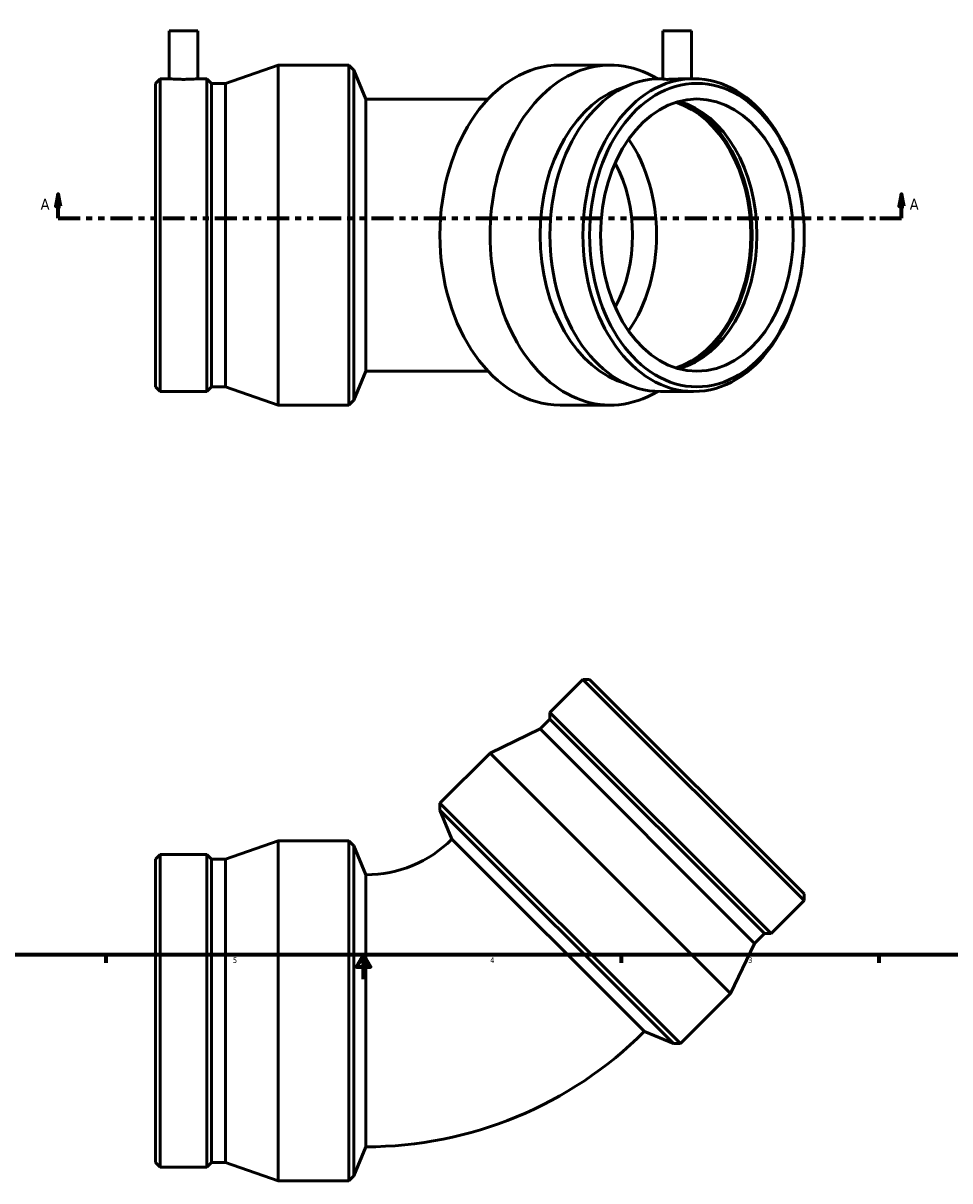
# Model space of a CAD drawing. Header units: inches. Extents: x -5.3 to 45.9, y -2.7 to 35.
# Tile 2 of 5: x 11.4 to 26.7, y -2.7 to 16.4. Entities that reach past the tile are written whole.
import ezdxf

# ---------------------------------------------------------------- set-up
doc = ezdxf.new("R2010")
doc.units = ezdxf.units.IN
doc.header["$MEASUREMENT"] = 0
doc.linetypes.add('DOUBLE_DASH_CHAIN', pattern=[1.2403, 0.6614, -0.0827, 0.1654, -0.0827, 0.1654, -0.0827])
for name, color, linetype, lineweight in [('Border (ANSI)', 7, 'Continuous', 70), ('Section Line (ANSI)', 7, 'DOUBLE_DASH_CHAIN', 70), ('Visible (ANSI)', 7, 'Continuous', 50)]:
    doc.layers.add(name, color=color, linetype=linetype, lineweight=lineweight)
doc.styles.add('Label Text (ANSI)', font='tahoma.ttf')
doc.styles.add('Note Text (ANSI)', font='tahoma.ttf')

# ---------------------------------------------------------------- blocks, each defined once
blk = doc.blocks.new('Borders Default Border')
at = {"layer": 'Border (ANSI)'}
for p, q in [((12.75, 1), (12.75, 0.866)), ((21.25, 1), (21.25, 0.866)), ((25.5, 1), (25.5, 0.866))]:
    blk.add_line(p, q, dxfattribs=at)
at = {"layer": 'Border (ANSI)', "flags": 128}
for points in [[(0.5, 1), (0.5, 21), (33.5, 21), (33.5, 1), (0.5, 1)], [(17, 0.6), (17, 1), (16.885, 0.8), (17.115, 0.8), (17, 1)]]:
    blk.add_lwpolyline(points, dxfattribs=at)
at = {"layer": 'Border (ANSI)', "color": 5, "true_color": 0x0000ff, "char_height": 0.0945, "attachment_point": 7, "style": 'Note Text (ANSI)'}
for s, insert in [('5', (14.847, 0.864)), ('4', (19.092, 0.866)), ('3', (23.346, 0.864))]:
    blk.add_mtext(s, dxfattribs=dict(at, insert=insert))
blk = doc.blocks.new('2dTransSection0')
at = {"layer": 'Section Line (ANSI)', "linetype": 'Continuous'}
for p, q in [((11.967, 13.552), (11.927, 13.355)), ((11.967, 13.355), (11.967, 13.552)), ((12.006, 13.355), (11.967, 13.552)), ((25.877, 13.552), (25.837, 13.355)), ((25.877, 13.355), (25.877, 13.552)), ((25.916, 13.355), (25.877, 13.552)), ((11.927, 13.355), (12.006, 13.355)), ((11.967, 13.158), (11.967, 13.355)), ((25.837, 13.355), (25.916, 13.355)), ((25.877, 13.158), (25.877, 13.355)), ((11.967, 13.158), (12.326, 13.158)), ((25.518, 13.158), (25.877, 13.158))]:
    blk.add_line(p, q, dxfattribs=at)
at = {"layer": 'Section Line (ANSI)', "linetype": 'DOUBLE_DASH_CHAIN', "ltscale": 0.546292}
blk.add_line((11.967, 13.158), (25.877, 13.158), dxfattribs=at)
at = {"layer": 'Section Line (ANSI)', "linetype": 'Continuous', "flags": 128}
for points in [[(12.006, 13.355), (11.967, 13.552), (11.927, 13.355), (12.006, 13.355)], [(25.916, 13.355), (25.877, 13.552), (25.837, 13.355), (25.916, 13.355)]]:
    blk.add_lwpolyline(points, dxfattribs=at)
at = {"layer": 'Section Line (ANSI)'}
for points in [[(12.006, 13.355), (11.967, 13.552), (11.927, 13.355), (12.006, 13.355)], [(25.916, 13.355), (25.877, 13.552), (25.837, 13.355), (25.916, 13.355)]]:
    blk.add_solid(points, dxfattribs=at)
at = {"layer": 'Section Line (ANSI)', "char_height": 0.18, "attachment_point": 7, "style": 'Label Text (ANSI)'}
for insert in [(11.677, 13.296), (26.013, 13.296)]:
    blk.add_mtext('A', dxfattribs=dict(at, insert=insert))

msp = doc.modelspace()

# ---------------------------------------------------------------- linework, layer by layer
at = {"layer": 'Visible (ANSI)'}
for p, q in [((13.798, 16.246), (14.271, 16.246)), ((13.798, 16.246), (13.798, 15.457)), ((14.271, 16.246), (14.271, 15.457)), ((21.939, 16.246), (22.411, 16.246)), ((21.939, 16.246), (21.939, 15.451)), ((22.411, 16.246), (22.411, 15.457)), ((14.728, 15.379), (15.593, 15.681)), ((15.593, 10.071), (15.593, 15.681)), ((15.593, 15.681), (16.762, 15.681)), ((16.762, 10.071), (16.762, 15.681)), ((16.844, 15.599), (16.762, 15.681)), ((21.073, 15.681), (20.246, 15.681)), ((16.844, 10.153), (16.844, 15.599)), ((17.042, 15.12), (16.844, 15.599)), ((21.858, 15.456), (21.765, 15.505)), ((13.572, 15.379), (13.649, 15.457)), ((13.572, 10.373), (13.572, 15.379)), ((13.649, 10.295), (13.649, 15.457)), ((13.649, 15.457), (13.798, 15.457)), ((14.271, 15.457), (14.42, 15.457)), ((14.42, 10.295), (14.42, 15.457)), ((14.497, 15.379), (14.42, 15.457)), ((14.497, 10.373), (14.497, 15.379)), ((14.497, 15.379), (14.728, 15.379)), ((14.728, 10.373), (14.728, 15.379)), ((21.939, 15.457), (21.902, 15.457)), ((22.447, 15.457), (22.342, 15.457)), ((17.042, 15.12), (17.042, 10.632)), ((19.056, 15.12), (17.042, 15.12)), ((17.042, 10.632), (16.844, 10.153)), ((17.042, 10.632), (19.056, 10.632)), ((13.572, 10.373), (13.649, 10.295)), ((14.497, 10.373), (14.42, 10.295)), ((14.497, 10.373), (14.728, 10.373)), ((14.728, 10.373), (15.593, 10.071)), ((13.649, 10.295), (14.42, 10.295)), ((16.844, 10.153), (16.762, 10.071)), ((21.858, 10.296), (21.765, 10.247)), ((22.447, 10.295), (21.902, 10.295)), ((15.593, 10.071), (16.762, 10.071)), ((21.073, 10.071), (20.246, 10.071)), ((20.622, 5.545), (20.078, 5.001)), ((20.622, 5.545), (24.272, 1.896)), ((20.732, 5.545), (20.622, 5.545)), ((20.732, 5.545), (24.272, 2.005)), ((20.078, 5.001), (23.727, 1.351)), ((20.078, 4.891), (20.078, 5.001)), ((20.078, 4.891), (19.914, 4.728)), ((20.078, 4.891), (23.618, 1.351)), ((19.914, 4.728), (19.089, 4.33)), ((19.914, 4.728), (23.454, 1.188)), ((19.089, 4.33), (18.263, 3.503)), ((19.089, 4.33), (23.056, 0.363)), ((18.263, 3.503), (22.23, -0.464)), ((18.263, 3.387), (18.263, 3.503)), ((18.263, 3.387), (22.113, -0.464)), ((18.461, 2.908), (18.263, 3.387)), ((14.728, 2.58), (15.593, 2.881)), ((15.593, -2.729), (15.593, 2.881)), ((15.593, 2.881), (16.762, 2.881)), ((16.762, -2.729), (16.762, 2.881)), ((16.844, 2.799), (16.762, 2.881)), ((21.635, -0.265), (18.461, 2.908)), ((16.844, -2.646), (16.844, 2.799)), ((17.042, 2.32), (16.844, 2.799)), ((13.572, 2.58), (13.649, 2.657)), ((13.572, -2.427), (13.572, 2.58)), ((13.649, -2.504), (13.649, 2.657)), ((13.649, 2.657), (14.42, 2.657)), ((14.42, -2.504), (14.42, 2.657)), ((14.497, 2.58), (14.42, 2.657)), ((14.497, -2.427), (14.497, 2.58)), ((14.497, 2.58), (14.728, 2.58)), ((14.728, -2.427), (14.728, 2.58)), ((17.042, 2.32), (17.042, -2.168)), ((24.272, 2.005), (24.272, 1.896)), ((24.272, 1.896), (23.727, 1.351)), ((23.618, 1.351), (23.454, 1.188)), ((23.618, 1.351), (23.727, 1.351)), ((23.454, 1.188), (23.056, 0.363)), ((23.056, 0.363), (22.23, -0.464)), ((21.635, -0.265), (22.113, -0.464)), ((22.113, -0.464), (22.23, -0.464)), ((17.042, -2.168), (16.844, -2.646)), ((13.572, -2.427), (13.649, -2.504)), ((14.497, -2.427), (14.42, -2.504)), ((14.497, -2.427), (14.728, -2.427)), ((14.728, -2.427), (15.593, -2.729)), ((13.649, -2.504), (14.42, -2.504)), ((16.844, -2.646), (16.762, -2.729)), ((15.593, -2.729), (16.762, -2.729))]:
    msp.add_line(p, q, dxfattribs=at)
for radius in [2.006, 6.494]:
    msp.add_arc((17.042, 4.327), radius, 270, 315, dxfattribs=at)
for centre, major_axis, start_param, end_param in [((21.073, 12.876), (0, -2.805), 2.785037, 6.639741), ((20.246, 12.876), (0, -2.805), 3.141593, 6.283185), ((21.684, 12.876), (0, -2.503), 3.335823, 6.088955), ((21.902, 12.876), (0, -2.581), 3.141593, 6.283185), ((21.804, 12.876), (0, 2.246), 3.363003, 6.061775), ((21.804, 12.876), (0, 2.276), 3.390634, 6.034144), ((21.902, 12.876), (0, 2.246), 3.331435, 6.093343), ((20.246, 12.876), (0, -2.246), 0.789685, 2.351908), ((20.048, 12.876), (0, -1.966), 0.921046, 2.220547)]:
    msp.add_ellipse(centre, major_axis=major_axis, ratio=0.707107, start_param=start_param, end_param=end_param, dxfattribs=at)
for centre, major_axis in [((22.447, 12.876), (0, 2.581)), ((22.502, 12.876), (0, 2.503)), ((22.502, 12.876), (0, 2.246))]:
    msp.add_ellipse(centre, major_axis=major_axis, ratio=0.707107, dxfattribs=at)
for points, knots in [([(14.271, 15.457), (14.271, 15.457), (14.265, 15.456), (14.241, 15.454), (14.222, 15.453), (14.18, 15.45), (14.154, 15.448), (14.096, 15.446), (14.064, 15.446), (14.005, 15.446), (13.973, 15.446), (13.915, 15.448), (13.888, 15.45), (13.846, 15.453), (13.828, 15.454), (13.804, 15.456), (13.798, 15.457), (13.798, 15.457)], [0.904592, 0.904592, 0.904592, 0.904592, 1.130739, 1.130739, 1.356887, 1.356887, 1.583035, 1.583035, 1.809183, 1.809183, 2.035331, 2.035331, 2.261479, 2.261479, 2.487627, 2.487627, 2.713775, 2.713775, 2.713775, 2.713775]), ([(22.008, 15.446), (21.987, 15.446), (21.969, 15.446), (21.944, 15.448), (21.939, 15.45), (21.939, 15.451)], [0, 0, 0, 0, 0.2261482, 0.2261482, 0.4522963, 0.4522963, 0.4522963, 0.4522963]), ([(22.342, 15.457), (22.321, 15.457), (22.294, 15.456), (22.236, 15.454), (22.204, 15.453), (22.145, 15.45), (22.113, 15.448), (22.055, 15.446), (22.029, 15.446), (22.008, 15.446)], [2.7137747, 2.7137747, 2.7137747, 2.7137747, 2.9399224, 2.9399224, 3.16607, 3.16607, 3.3922182, 3.3922182, 3.6183663, 3.6183663, 3.6183663, 3.6183663])]:
    msp.add_open_spline(points, degree=3, knots=knots, dxfattribs=at)

# ---------------------------------------------------------------- block references
msp.add_blockref('Borders Default Border', (0, 0))
at = {"layer": 'Section Line (ANSI)'}
msp.add_blockref('2dTransSection0', (0, 0), dxfattribs=at)

doc.saveas('drawing.dxf')
